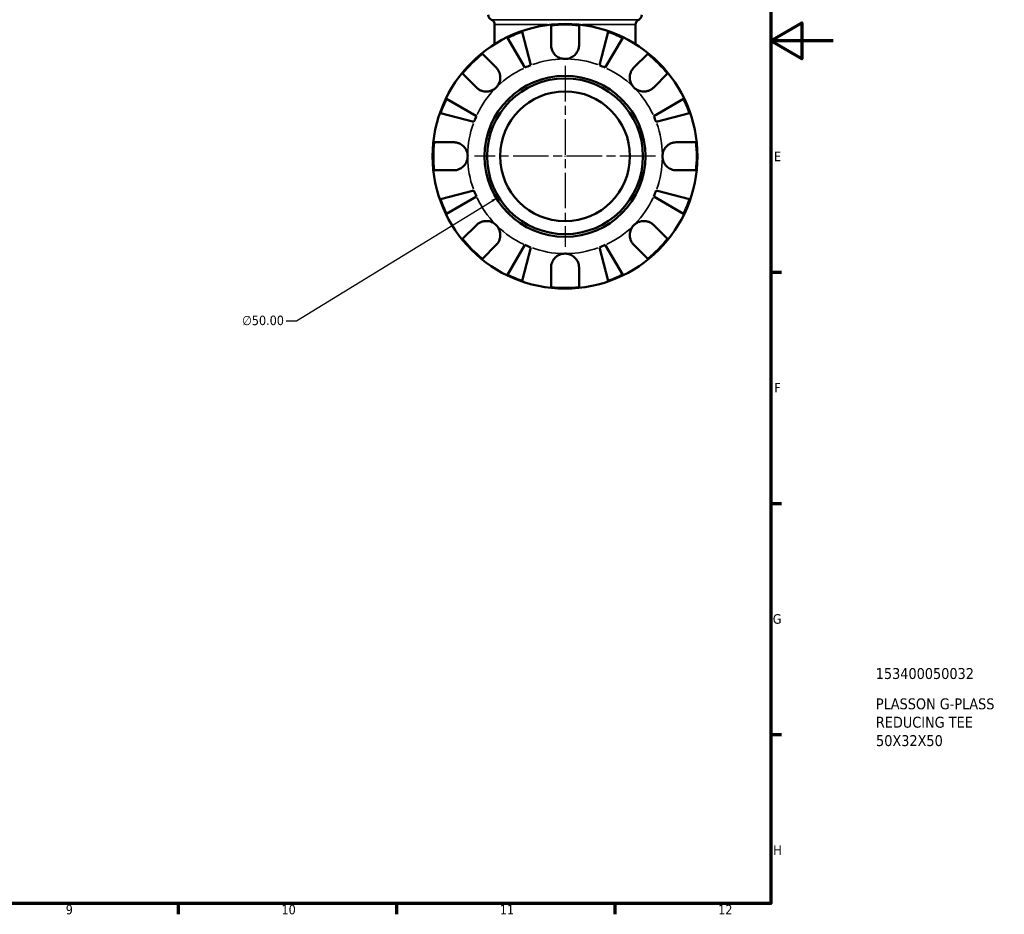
# Model space of a CAD drawing. Header units: millimetres. Extents: x 0 to 897, y 0 to 599.
# Tile 6 of 10: x 580 to 896, y 17 to 304. Entities that reach past the tile are written whole.
import ezdxf

# ---------------------------------------------------------------- set-up
doc = ezdxf.new("R2010")
doc.units = ezdxf.units.MM
doc.linetypes.add('CHAIN', pattern=[0.7087, 0.4724, -0.0591, 0.1181, -0.0591])
for name, color, linetype, lineweight in [('Border (ANSI)', 7, 'Continuous', 70), ('Center Mark (ANSI)', 7, 'Continuous', 25), ('Dimension (ANSI)', 7, 'Continuous', 25), ('Title (ISO)', 7, 'Continuous', 50), ('Visible (ANSI)', 7, 'Continuous', 50), ('Visible Narrow (ANSI)', 7, 'Continuous', 35)]:
    doc.layers.add(name, color=color, linetype=linetype, lineweight=lineweight)
doc.styles.add('Note Text (ANSI)', font='tahoma.ttf')
doc.styles.add('Note Text (ISO)', font='tahoma.ttf')
doc.dimstyles.new('Default - mm (ANSI)', dxfattribs={"dimtxt": 3.048, "dimasz": 2.5, "dimexe": 3.175, "dimexo": 1.6002, "dimgap": 0.8, "dimtad": 0, "dimtoh": 1, "dimrnd": 1e-08, "dimzin": 4, "dimdsep": 46, "dimtxsty": 'Note Text (ANSI)', "dimcen": 0.09, "dimdle": 10, "dimclrd": 256, "dimclre": 256, "dimclrt": 256, "dimadec": 1, "dimazin": 1, "dimtfac": 1, "dimtofl": 0, "dimtmove": 0, "dimatfit": 3, "dimfxl": 1, "dimtolj": 1, "dimtzin": 4, "dimlwd": -1, "dimlwe": -1, "dimarcsym": 0})

# ---------------------------------------------------------------- blocks, each defined once
blk = doc.blocks.new('Borders Default Border')
at = {"layer": 'Border (ANSI)'}
for p, q in [((821, 222.75), (824.45, 222.75)), ((821, 148.5), (824.45, 148.5)), ((821, 74.25), (824.45, 74.25)), ((630.75, 20), (630.75, 16.55)), ((700.83, 20), (700.83, 16.55)), ((770.92, 20), (770.92, 16.55))]:
    blk.add_line(p, q, dxfattribs=at)
at = {"layer": 'Border (ANSI)', "flags": 128}
for points in [[(20, 20), (20, 574), (821, 574), (821, 20), (20, 20)], [(841, 297), (821, 297), (831, 302.77), (831, 291.23), (821, 297)]]:
    blk.add_lwpolyline(points, dxfattribs=at)
at = {"layer": 'Border (ANSI)', "attachment_point": 7, "style": 'Note Text (ANSI)'}
for s, insert, char_height in [('E', (822.05, 258.35), 3.05), ('F', (822.14, 184.1), 3.05), ('G', (821.66, 109.79), 3.05), ('H', (821.81, 35.6), 3.05), ('9', (594.7, 16.49), 3.05), ('10', (663.96, 16.49), 3.048), ('11', (734.04, 16.55), 3.048), ('12', (804.13, 16.55), 3.048)]:
    blk.add_mtext(s, dxfattribs=dict(at, insert=insert, char_height=char_height))
blk = doc.blocks.new('Title Blocks ISO')
at = {"layer": 'Title (ISO)', "style": 'Note Text (ISO)'}
for tag, p in [('PART_NUMBER_001', (33.69, 72.11)), ('DESCRIPTION_001', (33.74, 62.38)), ('DESCRIPTION_002', (33.74, 56.48)), ('DESCRIPTION_003', (33.8, 50.57))]:
    blk.add_attdef(tag, p, '', height=3.5, dxfattribs=at)
blk = doc.blocks.new('*D8')
at = {"layer": 'Defpoints', "color": 0, "transparency": 16777216}
for p in [(776.29, 272.98), (733.65, 246.87)]:
    blk.add_point(p, dxfattribs=at)
at = {"layer": 'Dimension (ANSI)', "transparency": 16777216}
for p, q in [((754.88, 259.93), (755.06, 259.93)), ((754.97, 259.84), (754.97, 260.02)), ((668.72, 207.13), (731.52, 245.57)), ((665.5, 207.13), (668.72, 207.13))]:
    blk.add_line(p, q, dxfattribs=at)
blk.add_solid([(731.3, 245.92), (731.73, 245.21), (733.65, 246.87)], dxfattribs=at)
at = {"layer": 'Dimension (ANSI)', "transparency": 16777216, "insert": (651.31, 208.77), "char_height": 3.048, "attachment_point": 1, "style": 'Note Text (ANSI)'}
blk.add_mtext('\\A1;∅50.00', dxfattribs=at)

msp = doc.modelspace()

# ---------------------------------------------------------------- linework, layer by layer
at = {"layer": 'Center Mark (ANSI)', "linetype": 'CHAIN', "ltscale": 24.192183}
for p, q in [((754.97, 288.952), (754.97, 230.902)), ((783.995, 259.927), (725.945, 259.927))]:
    msp.add_line(p, q, dxfattribs=at)
at = {"layer": 'Visible (ANSI)'}
for p, q in [((732.35, 295.908), (732.35, 302.227)), ((750.47, 295.677), (750.47, 301.96)), ((759.47, 301.96), (759.47, 295.677)), ((777.59, 295.908), (777.59, 302.227)), ((742.093, 288.401), (736.474, 297.939)), ((741.169, 299.884), (743.941, 289.167)), ((765.998, 289.167), (768.77, 299.884)), ((773.465, 297.939), (767.846, 288.401)), ((728.43, 292.831), (732.872, 288.388)), ((777.067, 288.388), (781.509, 292.831)), ((726.508, 282.024), (722.066, 286.467)), ((787.873, 286.467), (783.431, 282.024)), ((716.958, 278.422), (726.496, 272.804)), ((783.443, 272.804), (792.982, 278.422)), ((725.73, 270.956), (715.013, 273.728)), ((794.926, 273.728), (784.209, 270.956)), ((712.937, 264.427), (719.22, 264.427)), ((790.72, 264.427), (797.002, 264.427)), ((719.22, 255.427), (712.937, 255.427)), ((797.002, 255.427), (790.72, 255.427)), ((715.013, 246.127), (725.73, 248.899)), ((726.496, 247.051), (716.958, 241.432)), ((792.982, 241.432), (783.443, 247.051)), ((784.209, 248.899), (794.926, 246.127)), ((722.066, 233.388), (726.508, 237.83)), ((783.431, 237.83), (787.873, 233.388)), ((732.872, 231.466), (728.43, 227.024)), ((736.474, 221.915), (742.093, 231.454)), ((767.846, 231.454), (773.465, 221.915)), ((781.509, 227.024), (777.067, 231.466)), ((743.941, 230.688), (741.169, 219.971)), ((768.77, 219.971), (765.998, 230.688)), ((750.47, 217.895), (750.47, 224.177)), ((759.47, 224.177), (759.47, 217.895))]:
    msp.add_line(p, q, dxfattribs=at)
for radius in [42.5, 25.85, 25, 20.833]:
    msp.add_circle((754.97, 259.927), radius, dxfattribs=at)
for centre, radius, start, end in [((732.02, 305.339), 1.7, 180, 246.23783), ((730.65, 302.227), 1.7, 0, 66.23783), ((779.29, 302.227), 1.7, 113.76217, 180), ((777.92, 305.339), 1.7, 293.76217, 0), ((754.97, 259.927), 42.273, 83.88919, 96.11081), ((754.97, 259.927), 42.273, 109.05437, 115.94563), ((754.97, 259.927), 42.273, 64.05437, 70.94563), ((754.97, 259.927), 42.273, 128.88919, 141.11081), ((754.97, 259.927), 42.273, 38.88919, 51.11081), ((754.97, 259.927), 31.25, 110.66622, 114.33378), ((754.97, 259.927), 31.25, 65.66622, 69.33378), ((754.97, 259.927), 42.273, 154.05437, 160.94563), ((754.97, 259.927), 42.273, 19.05437, 25.94563), ((754.97, 259.927), 31.25, 155.66622, 159.33378), ((754.97, 259.927), 31.25, 20.66622, 24.33378), ((754.97, 259.927), 42.273, 173.88919, 186.11081), ((754.97, 259.927), 42.273, 353.88919, 6.11081), ((754.97, 259.927), 31.25, 200.66622, 204.33378), ((754.97, 259.927), 31.25, 335.66622, 339.33378), ((754.97, 259.927), 42.273, 199.05437, 205.94563), ((754.97, 259.927), 42.273, 334.05437, 340.94563), ((754.97, 259.927), 42.273, 218.88919, 231.11081), ((754.97, 259.927), 31.25, 245.66622, 249.33378), ((754.97, 259.927), 31.25, 290.66622, 294.33378), ((754.97, 259.927), 42.273, 308.88919, 321.11081), ((754.97, 259.927), 42.273, 244.05437, 250.94563), ((754.97, 259.927), 42.273, 289.05437, 295.94563), ((754.97, 259.927), 42.273, 263.88919, 276.11081)]:
    msp.add_arc(centre, radius, start, end, dxfattribs=at)
for points, knots in [([(754.97, 291.177), (754.551, 291.177), (754.134, 291.236), (753.245, 291.49), (752.785, 291.711), (751.996, 292.269), (751.664, 292.59), (751.147, 293.269), (750.953, 293.612), (750.713, 294.196), (750.641, 294.426), (750.538, 294.867), (750.505, 295.077), (750.475, 295.418), (750.47, 295.548), (750.47, 295.677)], [0, 0, 0, 0, 0.1255823, 0.1255823, 0.27758688, 0.27758688, 0.41565829, 0.41565829, 0.53558864, 0.53558864, 0.6106285, 0.6106285, 0.67830711, 0.67830711, 0.7205994, 0.7205994, 0.7205994, 0.7205994]), ([(759.47, 295.677), (759.47, 295.468), (759.455, 295.257), (759.395, 294.835), (759.35, 294.625), (759.213, 294.155), (759.112, 293.898), (758.761, 293.203), (758.461, 292.793), (757.691, 292.051), (757.22, 291.74), (756.154, 291.296), (755.565, 291.177), (754.97, 291.177)], [-0.72877811, -0.72877811, -0.72877811, -0.72877811, -0.65864576, -0.65864576, -0.58948737, -0.58948737, -0.50282865, -0.50282865, -0.34782332, -0.34782332, -0.17870564, -0.17870564, 0, 0, 0, 0]), ([(732.872, 288.388), (732.962, 288.299), (733.048, 288.206), (733.315, 287.888), (733.482, 287.649), (733.778, 287.115), (733.903, 286.821), (734.13, 286.073), (734.196, 285.614), (734.183, 284.581), (734.068, 284.021), (733.626, 282.945), (733.293, 282.445), (732.872, 282.024)], [-0.72474413, -0.72474413, -0.72474413, -0.72474413, -0.68292689, -0.68292689, -0.58946764, -0.58946764, -0.49014387, -0.49014387, -0.34933517, -0.34933517, -0.17856496, -0.17856496, 0, 0, 0, 0]), ([(777.067, 282.024), (776.825, 282.266), (776.613, 282.533), (776.239, 283.132), (776.084, 283.463), (775.819, 284.275), (775.744, 284.761), (775.753, 285.712), (775.829, 286.167), (776.068, 286.9), (776.196, 287.186), (776.499, 287.712), (776.67, 287.95), (776.927, 288.244), (776.996, 288.317), (777.067, 288.388)], [0, 0, 0, 0, 0.10230486, 0.10230486, 0.2116531, 0.2116531, 0.35868741, 0.35868741, 0.49861539, 0.49861539, 0.59613895, 0.59613895, 0.69034298, 0.69034298, 0.72355027, 0.72355027, 0.72355027, 0.72355027]), ([(732.872, 282.024), (732.631, 281.783), (732.364, 281.57), (731.765, 281.197), (731.434, 281.042), (730.622, 280.777), (730.136, 280.702), (729.185, 280.711), (728.73, 280.787), (727.997, 281.025), (727.711, 281.154), (727.185, 281.456), (726.947, 281.628), (726.653, 281.885), (726.579, 281.954), (726.508, 282.024)], [0, 0, 0, 0, 0.10230486, 0.10230486, 0.2116531, 0.2116531, 0.35868741, 0.35868741, 0.49861539, 0.49861539, 0.59613895, 0.59613895, 0.69034298, 0.69034298, 0.72355027, 0.72355027, 0.72355027, 0.72355027]), ([(783.431, 282.024), (783.341, 281.935), (783.248, 281.849), (782.93, 281.582), (782.691, 281.415), (782.157, 281.119), (781.863, 280.994), (781.116, 280.767), (780.656, 280.701), (779.624, 280.714), (779.063, 280.828), (777.987, 281.271), (777.488, 281.604), (777.067, 282.024)], [-0.72474413, -0.72474413, -0.72474413, -0.72474413, -0.68292689, -0.68292689, -0.58946764, -0.58946764, -0.49014387, -0.49014387, -0.34933517, -0.34933517, -0.17856496, -0.17856496, 0, 0, 0, 0]), ([(719.22, 264.427), (719.375, 264.427), (719.531, 264.419), (719.951, 264.375), (720.215, 264.324), (720.766, 264.164), (721.051, 264.05), (721.737, 263.686), (722.117, 263.403), (722.841, 262.658), (723.155, 262.182), (723.602, 261.111), (723.72, 260.522), (723.72, 259.927)], [-0.71968867, -0.71968867, -0.71968867, -0.71968867, -0.66913349, -0.66913349, -0.58448293, -0.58448293, -0.49008499, -0.49008499, -0.34765985, -0.34765985, -0.17827673, -0.17827673, 0, 0, 0, 0]), ([(786.22, 259.927), (786.22, 260.328), (786.273, 260.727), (786.496, 261.541), (786.675, 261.948), (787.219, 262.814), (787.618, 263.237), (788.385, 263.793), (788.71, 263.97), (789.309, 264.21), (789.574, 264.288), (790.121, 264.397), (790.401, 264.425), (790.691, 264.427), (790.705, 264.427), (790.72, 264.427)], [-3.12621297, -3.12621297, -3.12621297, -3.12621297, -3.00592131, -3.00592131, -2.87295675, -2.87295675, -2.69789372, -2.69789372, -2.58338701, -2.58338701, -2.49547573, -2.49547573, -2.40310236, -2.40310236, -2.39831682, -2.39831682, -2.39831682, -2.39831682]), ([(723.72, 259.927), (723.72, 259.526), (723.666, 259.127), (723.443, 258.313), (723.264, 257.906), (722.721, 257.041), (722.321, 256.617), (721.554, 256.062), (721.229, 255.884), (720.63, 255.645), (720.365, 255.567), (719.818, 255.458), (719.538, 255.43), (719.248, 255.427), (719.234, 255.427), (719.22, 255.427)], [-3.12621297, -3.12621297, -3.12621297, -3.12621297, -3.00592131, -3.00592131, -2.87295675, -2.87295675, -2.69789372, -2.69789372, -2.58338701, -2.58338701, -2.49547573, -2.49547573, -2.40310236, -2.40310236, -2.39831682, -2.39831682, -2.39831682, -2.39831682]), ([(790.72, 255.427), (790.564, 255.427), (790.408, 255.435), (789.988, 255.479), (789.724, 255.53), (789.173, 255.691), (788.888, 255.805), (788.202, 256.169), (787.822, 256.452), (787.098, 257.197), (786.784, 257.673), (786.337, 258.744), (786.22, 259.333), (786.22, 259.927)], [-0.71968867, -0.71968867, -0.71968867, -0.71968867, -0.66913349, -0.66913349, -0.58448293, -0.58448293, -0.49008499, -0.49008499, -0.34765985, -0.34765985, -0.17827673, -0.17827673, 0, 0, 0, 0]), ([(726.508, 237.83), (726.598, 237.919), (726.691, 238.006), (727.009, 238.273), (727.248, 238.44), (727.782, 238.736), (728.076, 238.861), (728.824, 239.088), (729.283, 239.154), (730.315, 239.14), (730.876, 239.026), (731.952, 238.584), (732.452, 238.251), (732.872, 237.83)], [-0.72474413, -0.72474413, -0.72474413, -0.72474413, -0.68292689, -0.68292689, -0.58946764, -0.58946764, -0.49014387, -0.49014387, -0.34933517, -0.34933517, -0.17856496, -0.17856496, 0, 0, 0, 0]), ([(732.872, 237.83), (733.114, 237.589), (733.327, 237.321), (733.7, 236.723), (733.855, 236.392), (734.12, 235.58), (734.195, 235.094), (734.186, 234.143), (734.11, 233.688), (733.872, 232.954), (733.743, 232.669), (733.441, 232.143), (733.269, 231.905), (733.012, 231.611), (732.943, 231.537), (732.872, 231.466)], [0, 0, 0, 0, 0.10230486, 0.10230486, 0.2116531, 0.2116531, 0.35868741, 0.35868741, 0.49861539, 0.49861539, 0.59613895, 0.59613895, 0.69034298, 0.69034298, 0.72355027, 0.72355027, 0.72355027, 0.72355027]), ([(777.067, 231.466), (776.977, 231.556), (776.891, 231.649), (776.624, 231.966), (776.457, 232.206), (776.161, 232.74), (776.036, 233.034), (775.809, 233.781), (775.743, 234.241), (775.756, 235.273), (775.871, 235.834), (776.313, 236.909), (776.646, 237.409), (777.067, 237.83)], [-0.72474413, -0.72474413, -0.72474413, -0.72474413, -0.68292689, -0.68292689, -0.58946764, -0.58946764, -0.49014387, -0.49014387, -0.34933517, -0.34933517, -0.17856496, -0.17856496, 0, 0, 0, 0]), ([(777.067, 237.83), (777.308, 238.071), (777.576, 238.284), (778.174, 238.658), (778.505, 238.813), (779.317, 239.078), (779.803, 239.153), (780.754, 239.144), (781.209, 239.068), (781.943, 238.829), (782.228, 238.701), (782.754, 238.398), (782.992, 238.227), (783.286, 237.97), (783.36, 237.901), (783.431, 237.83)], [0, 0, 0, 0, 0.10230486, 0.10230486, 0.2116531, 0.2116531, 0.35868741, 0.35868741, 0.49861539, 0.49861539, 0.59613895, 0.59613895, 0.69034298, 0.69034298, 0.72355027, 0.72355027, 0.72355027, 0.72355027]), ([(750.47, 224.177), (750.47, 224.332), (750.478, 224.489), (750.522, 224.909), (750.573, 225.173), (750.733, 225.724), (750.847, 226.009), (751.211, 226.695), (751.494, 227.075), (752.239, 227.799), (752.715, 228.113), (753.786, 228.56), (754.375, 228.677), (754.97, 228.677)], [-0.71968867, -0.71968867, -0.71968867, -0.71968867, -0.66913349, -0.66913349, -0.58448293, -0.58448293, -0.49008499, -0.49008499, -0.34765985, -0.34765985, -0.17827673, -0.17827673, 0, 0, 0, 0]), ([(754.97, 228.677), (755.371, 228.677), (755.77, 228.624), (756.584, 228.401), (756.991, 228.222), (757.856, 227.678), (758.28, 227.279), (758.835, 226.512), (759.013, 226.187), (759.252, 225.588), (759.33, 225.323), (759.439, 224.776), (759.467, 224.496), (759.469, 224.206), (759.47, 224.192), (759.47, 224.177)], [-3.12621297, -3.12621297, -3.12621297, -3.12621297, -3.00592131, -3.00592131, -2.87295675, -2.87295675, -2.69789372, -2.69789372, -2.58338701, -2.58338701, -2.49547573, -2.49547573, -2.40310236, -2.40310236, -2.39831682, -2.39831682, -2.39831682, -2.39831682])]:
    msp.add_open_spline(points, degree=3, knots=knots, dxfattribs=at)
at = {"layer": 'Visible Narrow (ANSI)'}
for p, q in [((778.314, 303.783), (731.626, 303.783)), ((749.319, 302.227), (732.404, 302.227)), ((777.535, 302.227), (760.62, 302.227))]:
    msp.add_line(p, q, dxfattribs=at)
for start, end in [(91.03331, 109.63291), (70.36709, 88.96669), (115.36709, 133.96669), (46.03331, 64.63291), (136.03331, 154.63291), (25.36709, 43.96669), (160.36709, 178.96669), (1.03331, 19.63291), (181.03331, 199.63291), (340.36709, 358.96669), (205.36709, 223.96669), (316.03331, 334.63291), (226.03331, 244.63291), (295.36709, 313.96669), (250.36709, 268.96669), (271.03331, 289.63291)]:
    msp.add_arc((754.97, 259.927), 31.25, start, end, dxfattribs=at)

# ---------------------------------------------------------------- block references
msp.add_blockref('Borders Default Border', (0, 0))
msp.add_blockref('Title Blocks ISO', (821, 20)).add_auto_attribs({'PART_NUMBER_001': '153400050032', 'DESCRIPTION_001': 'PLASSON G-PLASS', 'DESCRIPTION_002': 'REDUCING TEE', 'DESCRIPTION_003': '50X32X50'})

# ---------------------------------------------------------------- dimensions: what is measured, and where the dimension line sits
at = {"layer": 'Dimension (ANSI)'}
dim = msp.add_diameter_dim_2p(p1=(776.291, 272.98), p2=(733.648, 246.874), dimstyle='Default - mm (ANSI)', override={"dimgap": 0.8, "dimtih": 1, "dimdec": 2, "dimlfac": 1, "dimtol": 0, "dimlim": 0, "dimtp": 0, "dimtm": 0, "dimtdec": 2}, dxfattribs=at)
dim.commit()
dim.dimension.update_dxf_attribs({"geometry": '*D8', "text_midpoint": (658.005, 207.128), "dimtype": 163})

doc.saveas('drawing.dxf')
